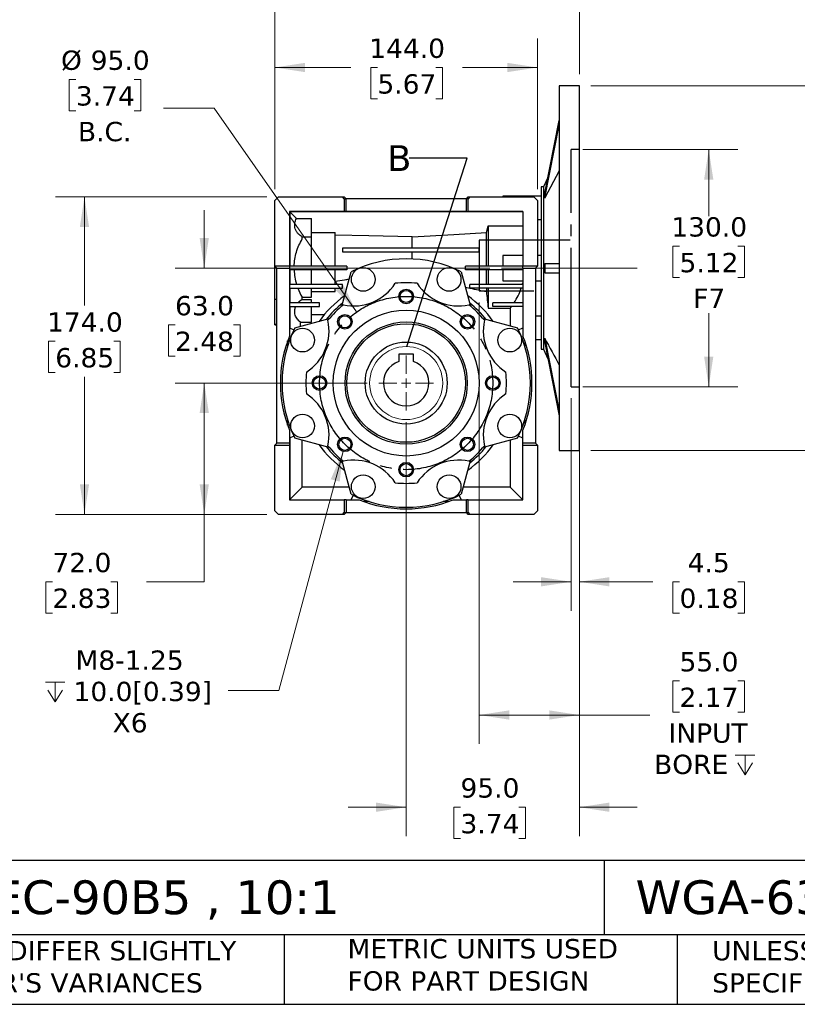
# Model space of a CAD drawing. Header units: millimetres. Extents: x 32 to 1365, y 32 to 1048.
# Tile 2 of 10: x 458 to 885, y 32 to 572. Entities that reach past the tile are written whole.
import ezdxf

# ---------------------------------------------------------------- set-up
doc = ezdxf.new("R2010")
doc.units = ezdxf.units.MM
doc.header["$LTSCALE"] = 5
for name, pattern in [('SLD-Center', [19.05, 15.24, -1.27, 1.27, -1.27]), ('SLD-Dashed', [1.905, 1.27, -0.635]), ('SLD-Solid', [0])]:
    doc.linetypes.add(name, pattern=pattern)
doc.layers.add('CENTER', color=40, linetype='SLD-Center')
doc.layers.add('HIDDEN', color=102, linetype='SLD-Dashed')
doc.layers.add('TEXT', color=140, linetype='SLD-Solid', lineweight=25)
doc.styles.add('SLDTEXTSTYLE0', font='VERDANA.TTF')
doc.styles.get("Standard").update_dxf_attribs({"font": 'VERDANA.TTF'})
doc.dimstyles.new('SLDDIMSTYLE1', dxfattribs={"dimtxt": 10.790039, "dimasz": 16.51, "dimexe": 0, "dimexo": 0.0625, "dimgap": 2.69751, "dimtad": 0, "dimtih": 1, "dimtoh": 1, "dimrnd": 1e-09, "dimzin": 4, "dimdsep": 46, "dimtxsty": 'SLDTEXTSTYLE0', "dimsah": 1, "dimcen": 0, "dimadec": 0, "dimazin": 1, "dimtfac": 1, "dimtofl": 0, "dimtmove": 0, "dimatfit": 3, "dimfxl": 0, "dimfrac": 2, "dimtolj": 1, "dimtzin": 12, "dimarcsym": 0})
doc.dimstyles.new('SLDDIMSTYLE2', dxfattribs={"dimtxt": 10.790039, "dimasz": 16.51, "dimexe": 0, "dimexo": 0.0625, "dimgap": 2.69751, "dimtad": 0, "dimtih": 1, "dimtoh": 1, "dimrnd": 1e-09, "dimzin": 4, "dimdsep": 46, "dimtxsty": 'SLDTEXTSTYLE0', "dimsah": 1, "dimcen": 0.09, "dimadec": 0, "dimazin": 1, "dimtfac": 1, "dimtofl": 0, "dimtmove": 0, "dimatfit": 3, "dimfxl": 0, "dimfrac": 2, "dimtolj": 1, "dimtzin": 12, "dimarcsym": 0})
doc.dimstyles.new('SLDDIMSTYLE3', dxfattribs={"dimtxt": 10.790039, "dimasz": 16.51, "dimexe": 0, "dimexo": 0.0625, "dimgap": 2.69751, "dimtad": 0, "dimtih": 1, "dimtoh": 1, "dimrnd": 1e-09, "dimzin": 12, "dimdsep": 46, "dimtxsty": 'SLDTEXTSTYLE0', "dimsah": 1, "dimcen": 0.09, "dimadec": 0, "dimazin": 3, "dimtfac": 1, "dimtmove": 0, "dimatfit": 0, "dimfxl": 0, "dimfrac": 2, "dimtolj": 1, "dimtzin": 12, "dimarcsym": 0})
doc.dimstyles.new('SLDDIMSTYLE4', dxfattribs={"dimtxt": 10.790039, "dimasz": 16.51, "dimexe": 0, "dimexo": 0.0625, "dimgap": 2.69751, "dimtad": 0, "dimtih": 1, "dimtoh": 1, "dimrnd": 1e-09, "dimzin": 12, "dimdsep": 46, "dimtxsty": 'SLDTEXTSTYLE0', "dimsah": 1, "dimcen": 0, "dimadec": 0, "dimazin": 3, "dimtfac": 1, "dimtofl": 0, "dimtmove": 0, "dimatfit": 3, "dimfxl": 0, "dimfrac": 2, "dimtolj": 1, "dimtzin": 12, "dimarcsym": 0})
doc.dimstyles.new('SLDDIMSTYLE5', dxfattribs={"dimtxt": 10.790039, "dimasz": 16.51, "dimexe": 0, "dimexo": 0.0625, "dimgap": 2.69751, "dimtad": 0, "dimtih": 1, "dimtoh": 1, "dimrnd": 1e-09, "dimzin": 4, "dimdsep": 46, "dimtxsty": 'SLDTEXTSTYLE0', "dimsah": 1, "dimcen": 0.09, "dimadec": 0, "dimazin": 1, "dimtfac": 1, "dimtmove": 0, "dimatfit": 0, "dimfxl": 0, "dimfrac": 2, "dimtolj": 1, "dimtzin": 12, "dimarcsym": 0})
doc.dimstyles.new('SLDDIMSTYLE6', dxfattribs={"dimtxt": 0.18, "dimasz": 16.51, "dimexe": 0, "dimexo": 0.0625, "dimgap": 0, "dimtad": 0, "dimtih": 1, "dimtoh": 1, "dimdec": 0, "dimrnd": 1e-09, "dimzin": 0, "dimdsep": 46, "dimtxsty": 'Standard', "dimblk1": 'NONE', "dimblk2": 'NONE', "dimsah": 1, "dimcen": 0.09, "dimadec": 0, "dimazin": 0, "dimtfac": 16.51, "dimtdec": 0, "dimtofl": 0, "dimtmove": 0, "dimatfit": 3, "dimldrblk": 'NONE', "dimfxl": 0, "dimfrac": 2, "dimtolj": 1, "dimtzin": 0, "dimarcsym": 0})

# ---------------------------------------------------------------- blocks, each defined once
blk = doc.blocks.new('_D')
at = {"color": 7, "linetype": 'SLD-Solid', "lineweight": 0}
for p, q in [((489.06, 538.8), (485.44, 538.8)), ((485.44, 538.8), (485.44, 521.65)), ((521.12, 538.8), (524.75, 538.8)), ((524.75, 538.8), (524.75, 521.65)), ((485.44, 521.65), (489.06, 521.65)), ((524.75, 521.65), (521.12, 521.65)), ((564.99, 523.13), (537.21, 523.13)), ((643.03, 411.31), (564.99, 523.13))]:
    blk.add_line(p, q, dxfattribs=at)
at = {"color": 7, "linetype": 'SLD-Solid', "lineweight": 18}
blk.add_solid([(643.03, 411.31), (635.66, 426.3), (631.5, 423.39)], dxfattribs=at)
at = {"color": 7, "linetype": 'SLD-Solid', "lineweight": 18, "char_height": 10.583, "attachment_point": 1, "style": 'SLDTEXTSTYLE0'}
for s, insert in [('%%c', (480.91, 554.65)), ('95.0', (497.21, 554.65)), ('3.74', (489.06, 535.09)), ('B.C.', (490.19, 515.53))]:
    blk.add_mtext(s, dxfattribs=dict(at, insert=insert))
blk = doc.blocks.new('_D_1')
at = {"color": 7, "linetype": 'SLD-Solid', "lineweight": 0}
for p, q in [((767.06, 500.36), (852.03, 500.36)), ((836.15, 500.36), (836.15, 463.93)), ((820.12, 447.41), (816.5, 447.41)), ((816.5, 447.41), (816.5, 430.26)), ((852.18, 447.41), (855.81, 447.41)), ((855.81, 447.41), (855.81, 430.26)), ((816.5, 430.26), (820.12, 430.26)), ((855.81, 430.26), (852.18, 430.26)), ((836.15, 370.36), (836.15, 410.69)), ((767.06, 370.36), (852.03, 370.36))]:
    blk.add_line(p, q, dxfattribs=at)
at = {"color": 7, "linetype": 'SLD-Solid', "lineweight": 18}
for points in [[(836.15, 500.36), (833.61, 483.85), (838.69, 483.85)], [(836.15, 370.36), (838.69, 386.87), (833.61, 386.87)]]:
    blk.add_solid(points, dxfattribs=at)
at = {"color": 7, "linetype": 'SLD-Solid', "lineweight": 18, "char_height": 10.583, "attachment_point": 1, "style": 'SLDTEXTSTYLE0'}
for s, insert in [('130.0', (815.63, 463.27)), ('5.12', (820.12, 443.7)), ('F7', (827.61, 424.14))]:
    blk.add_mtext(s, dxfattribs=dict(at, insert=insert))
blk = doc.blocks.new('_D_2')
at = {"color": 7, "linetype": 'SLD-Solid', "lineweight": 0}
for p, q in [((760.71, 364.01), (760.71, 247.51)), ((765.21, 364.01), (765.21, 247.51)), ((760.71, 263.39), (728.96, 263.39)), ((765.21, 263.39), (805.5, 263.39)), ((820.12, 263.39), (816.5, 263.39)), ((816.5, 263.39), (816.5, 246.24)), ((852.18, 263.39), (855.81, 263.39)), ((855.81, 263.39), (855.81, 246.24)), ((816.5, 246.24), (820.12, 246.24)), ((855.81, 246.24), (852.18, 246.24))]:
    blk.add_line(p, q, dxfattribs=at)
at = {"color": 7, "linetype": 'SLD-Solid', "lineweight": 18}
for points in [[(760.71, 263.39), (744.2, 265.93), (744.2, 260.85)], [(765.21, 263.39), (781.72, 260.85), (781.72, 265.93)]]:
    blk.add_solid(points, dxfattribs=at)
at = {"color": 7, "linetype": 'SLD-Solid', "lineweight": 18, "char_height": 10.583, "attachment_point": 1, "style": 'SLDTEXTSTYLE0'}
for s, insert in [('4.5', (824.61, 279.25)), ('0.18', (820.12, 259.68))]:
    blk.add_mtext(s, dxfattribs=dict(at, insert=insert))
blk = doc.blocks.new('SW_SYMBOL_HOLE_DEPTH')
at = {"color": 0, "linetype": 'SLD-Solid', "lineweight": 18}
for p, q in [((0, 4375), (4000, 4375)), ((2000, 4375), (2000, 375)), ((500, 2775), (2000, 375)), ((3500, 2775), (2000, 375))]:
    blk.add_line(p, q, dxfattribs=at)
blk = doc.blocks.new('_D_3')
at = {"color": 7, "linetype": 'SLD-Solid', "lineweight": 0}
for p, q in [((710.21, 416.51), (710.21, 174.48)), ((765.21, 329.01), (765.21, 174.48)), ((820.12, 209.02), (816.5, 209.02)), ((816.5, 209.02), (816.5, 191.87)), ((852.18, 209.02), (855.81, 209.02)), ((855.81, 209.02), (855.81, 191.87)), ((710.21, 190.36), (765.21, 190.36)), ((765.21, 190.36), (803.77, 190.36)), ((816.5, 191.87), (820.12, 191.87)), ((855.81, 191.87), (852.18, 191.87))]:
    blk.add_line(p, q, dxfattribs=at)
at = {"color": 7, "linetype": 'SLD-Solid', "lineweight": 18}
for points in [[(710.21, 190.36), (726.72, 187.82), (726.72, 192.9)], [(765.21, 190.36), (748.7, 192.9), (748.7, 187.82)]]:
    blk.add_solid(points, dxfattribs=at)
at = {"color": 7, "linetype": 'SLD-Solid', "lineweight": 18, "xscale": 0.002688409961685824, "yscale": 0.002688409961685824, "zscale": 0.002688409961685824}
blk.add_blockref('SW_SYMBOL_HOLE_DEPTH', (850.68, 156.59), dxfattribs=at)
at = {"color": 7, "linetype": 'SLD-Solid', "lineweight": 18, "char_height": 10.583, "attachment_point": 1, "style": 'SLDTEXTSTYLE0'}
for s, insert in [('55.0', (820.12, 224.88)), ('2.17', (820.12, 205.32)), ('INPUT', (814.12, 185.75)), ('BORE ', (806.19, 168.6))]:
    blk.add_mtext(s, dxfattribs=dict(at, insert=insert))
blk = doc.blocks.new('_D_4')
at = {"color": 7, "linetype": 'SLD-Solid', "lineweight": 0}
for p, q in [((598.21, 478.71), (598.21, 561.23)), ((742.21, 478.71), (742.21, 561.23)), ((598.21, 545.36), (639.82, 545.36)), ((654.44, 545.36), (650.82, 545.36)), ((650.82, 545.36), (650.82, 528.21)), ((686.5, 545.36), (690.13, 545.36)), ((690.13, 545.36), (690.13, 528.21)), ((742.21, 545.36), (701.13, 545.36)), ((650.82, 528.21), (654.44, 528.21)), ((690.13, 528.21), (686.5, 528.21))]:
    blk.add_line(p, q, dxfattribs=at)
at = {"color": 7, "linetype": 'SLD-Solid', "lineweight": 18}
for points in [[(598.21, 545.36), (614.72, 542.82), (614.72, 547.9)], [(742.21, 545.36), (725.7, 547.9), (725.7, 542.82)]]:
    blk.add_solid(points, dxfattribs=at)
at = {"color": 7, "linetype": 'SLD-Solid', "lineweight": 18, "char_height": 10.583, "attachment_point": 1, "style": 'SLDTEXTSTYLE0'}
for s, insert in [('144.0', (649.95, 561.21)), ('5.67', (654.44, 541.65))]:
    blk.add_mtext(s, dxfattribs=dict(at, insert=insert))
blk = doc.blocks.new('_D_5')
at = {"color": 7, "linetype": 'SLD-Solid', "lineweight": 0}
for p, q in [((648.82, 372.36), (543.6, 372.36)), ((559.47, 372.36), (559.47, 300.36)), ((593.86, 300.36), (543.6, 300.36)), ((559.47, 263.39), (559.47, 300.36)), ((476.21, 263.39), (472.59, 263.39)), ((472.59, 263.39), (472.59, 246.24)), ((508.27, 263.39), (511.9, 263.39)), ((511.9, 263.39), (511.9, 246.24)), ((527.72, 263.39), (559.47, 263.39)), ((472.59, 246.24), (476.21, 246.24)), ((511.9, 246.24), (508.27, 246.24))]:
    blk.add_line(p, q, dxfattribs=at)
at = {"color": 7, "linetype": 'SLD-Solid', "lineweight": 18}
for points in [[(559.47, 372.36), (556.93, 355.85), (562.01, 355.85)], [(559.47, 300.36), (562.01, 316.87), (556.93, 316.87)]]:
    blk.add_solid(points, dxfattribs=at)
at = {"color": 7, "linetype": 'SLD-Solid', "lineweight": 18, "char_height": 10.583, "attachment_point": 1, "style": 'SLDTEXTSTYLE0'}
for s, insert in [('72.0', (476.21, 279.25)), ('2.83', (476.21, 259.68))]:
    blk.add_mtext(s, dxfattribs=dict(at, insert=insert))
blk = doc.blocks.new('_D_6')
at = {"color": 7, "linetype": 'SLD-Solid', "lineweight": 0}
for p, q in [((593.86, 474.36), (477.9, 474.36)), ((493.77, 474.36), (493.77, 414.82)), ((477.74, 395.25), (474.12, 395.25)), ((474.12, 395.25), (474.12, 378.1)), ((509.8, 395.25), (513.43, 395.25)), ((513.43, 395.25), (513.43, 378.1)), ((474.12, 378.1), (477.74, 378.1)), ((513.43, 378.1), (509.8, 378.1)), ((493.77, 300.36), (493.77, 375.69)), ((593.86, 300.36), (477.9, 300.36))]:
    blk.add_line(p, q, dxfattribs=at)
at = {"color": 7, "linetype": 'SLD-Solid', "lineweight": 18}
for points in [[(493.77, 474.36), (491.23, 457.85), (496.31, 457.85)], [(493.77, 300.36), (496.31, 316.87), (491.23, 316.87)]]:
    blk.add_solid(points, dxfattribs=at)
at = {"color": 7, "linetype": 'SLD-Solid', "lineweight": 18, "char_height": 10.583, "attachment_point": 1, "style": 'SLDTEXTSTYLE0'}
for s, insert in [('174.0', (473.25, 411.11)), ('6.85', (477.74, 391.55))]:
    blk.add_mtext(s, dxfattribs=dict(at, insert=insert))
blk = doc.blocks.new('_D_7')
at = {"color": 7, "linetype": 'SLD-Solid', "lineweight": 0}
for p, q in [((635.59, 334.9), (600.44, 203.71)), ((600.44, 203.71), (572.66, 203.71))]:
    blk.add_line(p, q, dxfattribs=at)
at = {"color": 7, "linetype": 'SLD-Solid', "lineweight": 18}
blk.add_solid([(635.59, 334.9), (628.86, 319.61), (633.77, 318.3)], dxfattribs=at)
at = {"color": 7, "linetype": 'SLD-Solid', "lineweight": 18, "xscale": 0.002688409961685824, "yscale": 0.002688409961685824, "zscale": 0.002688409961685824}
blk.add_blockref('SW_SYMBOL_HOLE_DEPTH', (472.34, 196.57), dxfattribs=at)
at = {"color": 7, "linetype": 'SLD-Solid', "lineweight": 18, "char_height": 10.583, "attachment_point": 1, "style": 'SLDTEXTSTYLE0'}
for s, insert in [('M8-1.25', (488.86, 225.73)), ('10.0[0.39]', (487.78, 208.58)), ('X6', (509.21, 191.43))]:
    blk.add_mtext(s, dxfattribs=dict(at, insert=insert))
blk = doc.blocks.new('_D_8')
at = {"color": 7, "linetype": 'SLD-Solid', "lineweight": 0}
for p, q in [((598.21, 478.71), (598.21, 637.43)), ((765.21, 541.71), (765.21, 637.43)), ((598.21, 621.55), (654.79, 621.55)), ((669.42, 621.55), (665.79, 621.55)), ((665.79, 621.55), (665.79, 604.41)), ((701.48, 621.55), (705.1, 621.55)), ((705.1, 621.55), (705.1, 604.41)), ((765.21, 621.55), (716.1, 621.55)), ((665.79, 604.41), (669.42, 604.41)), ((705.1, 604.41), (701.48, 604.41))]:
    blk.add_line(p, q, dxfattribs=at)
at = {"color": 7, "linetype": 'SLD-Solid', "lineweight": 18}
for points in [[(598.21, 621.55), (614.72, 619.01), (614.72, 624.09)], [(765.21, 621.55), (748.7, 624.09), (748.7, 619.01)]]:
    blk.add_solid(points, dxfattribs=at)
at = {"color": 7, "linetype": 'SLD-Solid', "lineweight": 18, "char_height": 10.583, "attachment_point": 1, "style": 'SLDTEXTSTYLE0'}
for s, insert in [('167.0', (664.93, 637.41)), ('6.57', (669.42, 617.85))]:
    blk.add_mtext(s, dxfattribs=dict(at, insert=insert))
blk = doc.blocks.new('_D_9')
at = {"color": 7, "linetype": 'SLD-Solid', "lineweight": 0}
for p, q in [((559.47, 435.36), (559.47, 467.11)), ((716.11, 435.36), (543.6, 435.36)), ((543.44, 404.23), (539.82, 404.23)), ((539.82, 404.23), (539.82, 387.08)), ((575.51, 404.23), (579.13, 404.23)), ((579.13, 404.23), (579.13, 387.08)), ((539.82, 387.08), (543.44, 387.08)), ((579.13, 387.08), (575.51, 387.08)), ((648.82, 372.36), (543.6, 372.36)), ((559.47, 372.36), (559.47, 340.61))]:
    blk.add_line(p, q, dxfattribs=at)
at = {"color": 7, "linetype": 'SLD-Solid', "lineweight": 18}
for points in [[(559.47, 435.36), (562.01, 451.87), (556.93, 451.87)], [(559.47, 372.36), (556.93, 355.85), (562.01, 355.85)]]:
    blk.add_solid(points, dxfattribs=at)
at = {"color": 7, "linetype": 'SLD-Solid', "lineweight": 18, "char_height": 10.583, "attachment_point": 1, "style": 'SLDTEXTSTYLE0'}
for s, insert in [('63.0', (543.44, 420.09)), ('2.48', (543.44, 400.52))]:
    blk.add_mtext(s, dxfattribs=dict(at, insert=insert))
blk = doc.blocks.new('_D_10')
at = {"color": 7, "linetype": 'SLD-Solid', "lineweight": 0}
for p, q in [((771.56, 535.36), (935.18, 535.36)), ((919.31, 535.36), (919.31, 456.88)), ((903.28, 437.31), (899.65, 437.31)), ((899.65, 437.31), (899.65, 420.17)), ((935.34, 437.31), (938.96, 437.31)), ((938.96, 437.31), (938.96, 420.17)), ((899.65, 420.17), (903.28, 420.17)), ((919.31, 335.36), (919.31, 417.75)), ((938.96, 420.17), (935.34, 420.17)), ((771.56, 335.36), (935.18, 335.36))]:
    blk.add_line(p, q, dxfattribs=at)
at = {"color": 7, "linetype": 'SLD-Solid', "lineweight": 18}
for points in [[(919.31, 535.36), (916.77, 518.85), (921.85, 518.85)], [(919.31, 335.36), (921.85, 351.87), (916.77, 351.87)]]:
    blk.add_solid(points, dxfattribs=at)
at = {"color": 7, "linetype": 'SLD-Solid', "lineweight": 18, "char_height": 10.583, "attachment_point": 1, "style": 'SLDTEXTSTYLE0'}
for s, insert in [('%%c', (890.64, 453.17)), ('200.0', (906.93, 453.17)), ('7.87', (903.28, 433.61))]:
    blk.add_mtext(s, dxfattribs=dict(at, insert=insert))
blk = doc.blocks.new('_D_11')
at = {"color": 7, "linetype": 'SLD-Solid', "lineweight": 0}
for p, q in [((670.21, 350.97), (670.21, 123.94)), ((765.21, 329.01), (765.21, 123.94)), ((670.21, 139.81), (638.46, 139.81)), ((700, 139.81), (696.37, 139.81)), ((696.37, 139.81), (696.37, 122.66)), ((732.06, 139.81), (735.69, 139.81)), ((735.69, 139.81), (735.69, 122.66)), ((765.21, 139.81), (796.96, 139.81)), ((696.37, 122.66), (700, 122.66)), ((735.69, 122.66), (732.06, 122.66))]:
    blk.add_line(p, q, dxfattribs=at)
at = {"color": 7, "linetype": 'SLD-Solid', "lineweight": 18}
for points in [[(670.21, 139.81), (653.7, 142.35), (653.7, 137.27)], [(765.21, 139.81), (781.72, 137.27), (781.72, 142.35)]]:
    blk.add_solid(points, dxfattribs=at)
at = {"color": 7, "linetype": 'SLD-Solid', "lineweight": 18, "char_height": 10.583, "attachment_point": 1, "style": 'SLDTEXTSTYLE0'}
for s, insert in [('95.0', (700, 155.67)), ('3.74', (700, 136.11))]:
    blk.add_mtext(s, dxfattribs=dict(at, insert=insert))
blk = doc.blocks.new('SW_CENTERMARKSYMBOL_0')
at = {"color": 0, "linetype": 'SLD-Solid', "lineweight": 18}
for p, q in [((0, 5.08), (0, 15.04)), ((-5.08, 0), (-15.04, 0)), ((0, 0), (-2.54, 0)), ((0, 0), (0, 2.54)), ((0, 0), (0, -2.54)), ((0, 0), (2.54, 0)), ((5.08, 0), (15.04, 0)), ((0, -5.08), (0, -15.04))]:
    blk.add_line(p, q, dxfattribs=at)
blk = doc.blocks.new('_None')

msp = doc.modelspace()

# ---------------------------------------------------------------- linework, layer by layer
for p, q in [((765.214, 535.356), (754.214, 535.356)), ((754.214, 535.356), (754.214, 435.356)), ((765.214, 435.356), (765.214, 535.356)), ((746.265, 476.384), (754.214, 516.251)), ((746.265, 473.884), (754.214, 513.751)), ((754.214, 488.622), (746.265, 473.884)), ((747.993, 485.052), (745.564, 479.856)), ((745.564, 479.856), (744.214, 479.856)), ((744.214, 479.856), (744.214, 435.356)), ((745.564, 479.856), (745.564, 390.856)), ((746.214, 476.384), (746.214, 473.884)), ((746.214, 476.384), (746.265, 476.384)), ((746.265, 476.384), (746.265, 473.884)), ((598.214, 472.356), (600.214, 474.356)), ((598.214, 436.356), (598.214, 472.356)), ((600.214, 474.356), (635.214, 474.356)), ((636.214, 473.356), (635.214, 474.356)), ((635.214, 474.356), (636.214, 474.356)), ((636.214, 474.356), (637.214, 473.356)), ((636.214, 473.356), (636.214, 466.356)), ((636.214, 473.356), (637.214, 473.356)), ((637.214, 466.356), (637.214, 473.356)), ((703.214, 473.356), (637.214, 473.356)), ((703.214, 473.356), (704.214, 474.356)), ((703.214, 466.356), (703.214, 473.356)), ((704.214, 473.356), (703.214, 473.356)), ((705.214, 474.356), (704.214, 473.356)), ((704.214, 474.356), (705.214, 474.356)), ((704.214, 466.356), (704.214, 473.356)), ((705.214, 474.356), (740.214, 474.356)), ((744.214, 474.832), (723.214, 474.832)), ((723.214, 474.832), (723.214, 474.356)), ((740.214, 474.356), (742.214, 472.356)), ((742.214, 472.356), (742.214, 436.356)), ((746.214, 473.884), (746.214, 473.789)), ((746.265, 473.884), (746.214, 473.884)), ((636.214, 466.356), (606.214, 466.356)), ((606.214, 466.356), (606.214, 436.356)), ((734.214, 466.155), (606.464, 466.155)), ((606.464, 466.155), (606.464, 436.356)), ((606.464, 466.155), (610.037, 462.584)), ((637.214, 466.356), (636.214, 466.356)), ((703.214, 466.356), (637.214, 466.356)), ((703.214, 466.356), (704.214, 466.356)), ((734.214, 466.356), (704.214, 466.356)), ((734.214, 466.356), (734.214, 436.356)), ((610.037, 462.584), (618.214, 462.584)), ((618.214, 452.4), (618.214, 462.584)), ((744.214, 461.75), (742.214, 461.75)), ((618.214, 454.93), (631.214, 454.93)), ((631.214, 436.356), (631.214, 454.93)), ((714.254, 436.356), (714.254, 454.93)), ((715.214, 458.47), (715.214, 436.356)), ((715.214, 458.47), (734.214, 458.47)), ((613.214, 451.359), (613.214, 452.656)), ((618.214, 452.4), (613.214, 452.4)), ((618.214, 436.356), (618.214, 452.4)), ((673.464, 446.356), (673.464, 452.45)), ((635.214, 446.356), (635.214, 444.356)), ((710.214, 446.356), (635.214, 446.356)), ((635.214, 444.356), (710.214, 444.356)), ((673.464, 440.378), (673.464, 444.356)), ((710.214, 444.356), (710.214, 446.356)), ((734.214, 442.356), (723.214, 442.356)), ((723.214, 442.356), (723.214, 436.356)), ((744.214, 442.356), (742.214, 442.356)), ((746.214, 437.856), (746.265, 437.856)), ((746.214, 437.856), (746.214, 432.856)), ((746.265, 437.856), (746.265, 432.856)), ((746.265, 437.856), (754.214, 437.856)), ((606.214, 436.356), (598.214, 436.356)), ((599.214, 435.356), (598.214, 436.356)), ((598.214, 418.311), (598.214, 436.356)), ((599.214, 435.356), (606.214, 435.356)), ((599.214, 339.356), (599.214, 435.356)), ((606.214, 436.356), (606.214, 435.356)), ((637.714, 436.356), (606.214, 436.356)), ((606.214, 435.356), (606.214, 398.143)), ((637.714, 434.356), (606.214, 434.356)), ((606.464, 434.356), (606.464, 426.356)), ((618.214, 426.356), (618.214, 434.356)), ((631.214, 426.356), (631.214, 434.356)), ((634.918, 414.536), (639.964, 433.368)), ((637.714, 436.356), (637.714, 434.356)), ((700.464, 433.368), (705.51, 414.536)), ((734.214, 436.356), (702.714, 436.356)), ((702.714, 434.356), (702.714, 436.356)), ((734.214, 434.356), (702.714, 434.356)), ((714.254, 426.356), (714.254, 434.356)), ((715.214, 434.356), (715.214, 426.356)), ((723.214, 434.356), (723.214, 428.356)), ((742.214, 436.356), (734.214, 436.356)), ((734.214, 435.356), (734.214, 436.356)), ((734.214, 435.356), (741.214, 435.356)), ((734.214, 435.356), (734.214, 398.143)), ((742.214, 436.356), (741.214, 435.356)), ((741.214, 435.356), (741.214, 339.356)), ((744.214, 435.356), (744.214, 390.856)), ((746.214, 432.856), (746.265, 432.856)), ((746.265, 432.856), (754.214, 432.856)), ((754.214, 435.356), (754.214, 335.356)), ((765.214, 335.356), (765.214, 435.356)), ((723.214, 428.356), (734.214, 428.356)), ((741.214, 428.356), (744.214, 428.356)), ((635.214, 426.356), (606.214, 426.356)), ((606.214, 424.356), (635.214, 424.356)), ((606.464, 424.356), (606.464, 416.356)), ((618.214, 419.353), (618.214, 424.356)), ((618.214, 422.497), (631.214, 422.497)), ((631.214, 422.497), (631.214, 424.356)), ((635.214, 424.356), (635.214, 426.356)), ((702.709, 424.989), (705.214, 424.393)), ((734.214, 426.356), (705.214, 426.356)), ((705.214, 424.356), (705.214, 426.356)), ((734.214, 424.356), (705.214, 424.356)), ((714.254, 424.356), (714.254, 422.497)), ((715.214, 424.356), (715.214, 413.325)), ((598.214, 418.311), (599.214, 418.311)), ((598.214, 404.668), (598.214, 418.311)), ((622.714, 416.356), (606.214, 416.356)), ((613.214, 418.056), (613.214, 419.353)), ((613.214, 419.353), (618.214, 419.353)), ((618.214, 418.056), (613.214, 418.056)), ((618.214, 416.356), (618.214, 418.056)), ((622.714, 414.356), (622.714, 416.356)), ((734.214, 416.356), (717.714, 416.356)), ((717.714, 414.356), (717.714, 416.356)), ((606.214, 414.356), (622.714, 414.356)), ((606.464, 414.356), (606.464, 402.488)), ((618.214, 405.797), (618.214, 414.356)), ((715.214, 413.325), (727.198, 413.325)), ((734.214, 414.356), (717.714, 414.356)), ((727.198, 413.325), (727.198, 403.685)), ((609.201, 402.606), (628.033, 407.652)), ((612.264, 403.426), (612.264, 405.797)), ((612.264, 405.797), (618.214, 405.797)), ((618.214, 409.891), (625.343, 409.891)), ((712.394, 407.652), (731.227, 402.606)), ((741.214, 409.122), (744.214, 409.122)), ((598.214, 404.668), (599.214, 404.668)), ((598.214, 404.356), (598.214, 404.668)), ((598.214, 404.356), (599.214, 404.356)), ((606.214, 402.606), (608.645, 401.457)), ((731.783, 401.457), (734.214, 402.606)), ((605.214, 392.669), (605.214, 395.507)), ((735.214, 395.507), (735.214, 392.669)), ((741.214, 396.313), (744.214, 396.313)), ((746.214, 396.923), (746.214, 396.827)), ((746.214, 396.827), (746.214, 394.327)), ((746.214, 396.827), (746.265, 396.827)), ((746.265, 394.327), (746.214, 394.327)), ((746.265, 396.827), (754.214, 356.961)), ((746.265, 396.827), (746.265, 394.327)), ((746.265, 394.327), (754.214, 354.461)), ((744.214, 390.856), (745.564, 390.856)), ((745.564, 390.856), (747.993, 385.66)), ((666.214, 388.156), (666.214, 384.198)), ((674.214, 388.156), (666.214, 388.156)), ((674.214, 384.198), (674.214, 388.156)), ((605.214, 349.204), (605.214, 352.043)), ((735.214, 352.043), (735.214, 349.204)), ((606.214, 346.568), (606.214, 339.356)), ((734.214, 339.356), (734.214, 346.568)), ((608.645, 343.255), (606.214, 342.106)), ((606.464, 342.224), (606.464, 308.556)), ((628.033, 337.06), (609.201, 342.106)), ((613.214, 315.306), (613.214, 341.031)), ((731.227, 342.106), (712.394, 337.06)), ((727.198, 341.026), (727.198, 315.306)), ((734.214, 342.106), (731.783, 343.255)), ((599.214, 339.356), (598.214, 338.356)), ((598.214, 338.356), (606.214, 338.356)), ((598.214, 302.356), (598.214, 338.356)), ((606.214, 339.356), (599.214, 339.356)), ((606.214, 339.356), (606.214, 338.356)), ((606.214, 338.356), (606.214, 308.356)), ((741.214, 339.356), (734.214, 339.356)), ((734.214, 338.356), (734.214, 339.356)), ((734.214, 308.356), (734.214, 338.356)), ((734.214, 338.356), (742.214, 338.356)), ((741.214, 339.356), (742.214, 338.356)), ((742.214, 338.356), (742.214, 302.356)), ((754.214, 335.356), (765.214, 335.356)), ((639.964, 311.343), (634.918, 330.175)), ((705.51, 330.175), (700.464, 311.343)), ((606.464, 308.556), (613.214, 315.306)), ((638.902, 315.306), (613.214, 315.306)), ((727.198, 315.306), (701.526, 315.306)), ((727.198, 315.306), (734.148, 308.356)), ((606.464, 308.556), (606.214, 308.556)), ((606.214, 308.356), (636.214, 308.356)), ((636.214, 308.356), (636.214, 301.356)), ((637.214, 308.356), (636.214, 308.356)), ((637.214, 308.356), (637.214, 301.356)), ((637.214, 308.356), (644.426, 308.356)), ((639.964, 308.356), (641.113, 310.787)), ((696.001, 308.356), (703.214, 308.356)), ((699.315, 310.787), (700.464, 308.356)), ((703.214, 301.356), (703.214, 308.356)), ((704.214, 308.356), (703.214, 308.356)), ((704.214, 301.356), (704.214, 308.356)), ((704.214, 308.356), (734.214, 308.356)), ((600.214, 300.356), (598.214, 302.356)), ((649.901, 307.356), (647.062, 307.356)), ((693.366, 307.356), (690.527, 307.356)), ((742.214, 302.356), (740.214, 300.356)), ((635.214, 300.356), (600.214, 300.356)), ((635.214, 300.356), (636.214, 301.356)), ((636.214, 300.356), (635.214, 300.356)), ((636.214, 301.356), (637.214, 301.356)), ((637.214, 301.356), (636.214, 300.356)), ((637.214, 301.356), (703.214, 301.356)), ((703.214, 301.356), (704.214, 301.356)), ((704.214, 300.356), (703.214, 301.356)), ((704.214, 301.356), (705.214, 300.356)), ((705.214, 300.356), (704.214, 300.356)), ((740.214, 300.356), (705.214, 300.356))]:
    msp.add_line(p, q)
at = {"color": 7, "linetype": 'SLD-Center', "lineweight": 18}
msp.add_line((722.464, 435.356), (796.964, 435.356), dxfattribs=at)
at = {"flags": 128}
for points in [[(746.265, 473.884), (746.236, 473.831), (746.214, 473.789)], [(673.464, 452.45), (649.804, 453.046), (631.214, 453.513)], [(673.464, 452.45), (696.306, 453.839), (714.254, 454.93)], [(714.254, 454.93), (714.791, 456.912), (715.214, 458.47)], [(746.214, 396.923), (746.243, 396.869), (746.265, 396.827)]]:
    msp.add_lwpolyline(points, dxfattribs=at)
for centre, radius in [((646.679, 429.174), 6.5), ((693.749, 429.174), 6.5), ((670.214, 419.856), 4), ((670.214, 419.856), 3.323), ((670.214, 372.356), 40), ((636.626, 405.943), 4), ((636.626, 405.943), 3.324), ((670.214, 372.356), 33.5), ((703.801, 405.943), 4), ((703.801, 405.943), 3.324), ((613.395, 395.891), 6.5), ((670.214, 372.356), 32.5), ((727.032, 395.891), 6.5), ((670.214, 372.356), 22.5), ((622.714, 372.356), 4), ((622.714, 372.356), 3.324), ((717.714, 372.356), 4), ((717.714, 372.356), 3.324), ((613.395, 348.821), 6.5), ((727.032, 348.821), 6.5), ((636.626, 338.768), 4), ((636.626, 338.768), 3.324), ((703.801, 338.768), 4), ((703.801, 338.768), 3.324), ((670.214, 324.856), 4), ((670.214, 324.856), 3.324), ((646.679, 315.537), 6.5), ((693.749, 315.537), 6.5)]:
    msp.add_circle(centre, radius)
at = {"color": 7, "linetype": 'SLD-Solid', "lineweight": 18}
msp.add_circle((670.214, 372.356), 20.025, dxfattribs=at)
for centre, radius, start, end in [((670.214, 372.356), 68.1, 63.62785, 116.37215), ((641.513, 441.647), 27, 257.78302, 327.21698), ((670.214, 372.356), 55, 83.73538, 96.26462), ((698.915, 441.647), 27, 212.78302, 282.21698), ((670.214, 372.356), 58.5, 125.30096, 144.69904), ((670.214, 372.356), 56, 128.49057, 141.50943), ((670.214, 372.356), 58.5, 35.30096, 54.69904), ((670.214, 372.356), 56, 38.49057, 51.50943), ((670.214, 372.356), 55, 128.73538, 141.26462), ((670.214, 372.356), 55, 38.73538, 51.26462), ((600.923, 401.057), 27, 302.78302, 12.21698), ((739.505, 401.057), 27, 167.78302, 237.21698), ((670.214, 372.356), 68.1, 153.62785, 206.37215), ((670.214, 372.356), 68.1, 333.62785, 26.37215), ((670.214, 372.356), 69, 158.05396, 201.94604), ((670.214, 372.356), 69, 338.05396, 21.94604), ((670.214, 372.356), 12.5, 108.66292, 71.33708), ((670.214, 372.356), 55, 173.73538, 186.26462), ((670.214, 372.356), 55, 353.73538, 6.26462), ((600.923, 343.654), 27, 347.78302, 57.21698), ((739.505, 343.654), 27, 122.78302, 192.21698), ((670.214, 372.356), 58.5, 215.30096, 234.69904), ((670.214, 372.356), 56, 218.49057, 231.50943), ((670.214, 372.356), 55, 218.73538, 231.26462), ((670.214, 372.356), 58.5, 305.30096, 324.69904), ((670.214, 372.356), 55, 308.73538, 321.26462), ((670.214, 372.356), 56, 308.49057, 321.50943), ((641.513, 303.065), 27, 32.78302, 102.21698), ((698.915, 303.065), 27, 77.78302, 147.21698), ((670.214, 372.356), 55, 263.73538, 276.26462), ((670.214, 372.356), 68.1, 243.62785, 296.37215), ((670.214, 372.356), 69, 248.05396, 291.94604)]:
    msp.add_arc(centre, radius, start, end)
for points, knots in [([(613.214, 452.656), (612.817, 452.833), (612.421, 453.055), (611.656, 453.596), (611.287, 453.914), (610.611, 454.641), (610.304, 455.049), (609.782, 455.936), (609.568, 456.414), (609.25, 457.406), (609.147, 457.92), (609.058, 458.946), (609.07, 459.456), (609.199, 460.441), (609.314, 460.914), (609.623, 461.798), (609.817, 462.209), (610.037, 462.584)], [0, 0, 0, 0, 0.125, 0.125, 0.25, 0.25, 0.375, 0.375, 0.5, 0.5, 0.625, 0.625, 0.75, 0.75, 0.875, 0.875, 1, 1, 1, 1]), ([(608.78, 436.356), (608.822, 437.659), (608.947, 438.97), (609.366, 441.576), (609.659, 442.871), (610.41, 445.412), (610.868, 446.659), (611.933, 449.074), (612.541, 450.242), (613.214, 451.359)], [0, 0, 0, 0, 0.25, 0.25, 0.5, 0.5, 0.75, 0.75, 1, 1, 1, 1]), ([(608.78, 434.356), (608.824, 433.005), (608.956, 431.651), (609.398, 428.973), (609.707, 427.649), (610.099, 426.356)], [0, 0, 0, 0, 0.5, 0.5, 1, 1, 1, 1]), ([(631.214, 428.19), (632.964, 428.432), (635.523, 428.786), (638.074, 429.195), (638.88, 429.324)], [0, 0, 0, 0, 0.6838765, 1, 1, 1, 1]), ([(729.445, 416.356), (730.262, 417.594), (731.002, 418.89), (732.309, 421.568), (732.875, 422.95), (733.348, 424.356)], [0, 0, 0, 0, 0.5, 0.5, 1, 1, 1, 1]), ([(613.214, 418.056), (612.774, 417.859), (612.351, 417.614), (611.563, 417.041), (611.2, 416.713), (610.878, 416.356)], [0, 0, 0, 0, 0.5, 0.5, 1, 1, 1, 1]), ([(612.264, 405.797), (611.638, 406.203), (611.04, 406.738), (610.289, 407.708), (610.063, 408.058), (609.676, 408.801), (609.514, 409.193), (609.264, 410), (609.176, 410.414), (609.076, 411.246), (609.064, 411.663), (609.135, 412.887), (609.326, 413.666), (609.612, 414.356)], [0, 0, 0, 0, 0.25, 0.25, 0.375, 0.375, 0.5, 0.5, 0.625, 0.625, 0.75, 0.75, 1, 1, 1, 1])]:
    msp.add_open_spline(points, degree=3, knots=knots)
for points in [[(733.954, 426.356), (734.046, 426.696), (734.132, 427.038), (734.214, 427.38)], [(610.781, 424.356), (611.439, 422.622), (612.257, 420.941), (613.214, 419.353)], [(705.379, 424.356), (708.329, 423.695), (711.288, 423.081), (714.254, 422.497)], [(714.254, 422.497), (714.51, 419.433), (714.84, 416.377), (715.214, 413.325)], [(727.198, 413.325), (727.48, 413.665), (727.755, 414.009), (728.021, 414.356)], [(746.265, 396.827), (748.914, 391.914), (751.564, 387.002), (754.214, 382.089)]]:
    msp.add_open_spline(points, degree=3)
at = {"layer": 'CENTER', "linetype": 'SLD-Center'}
msp.add_circle((670.214, 372.356), 47.5, dxfattribs=at)
at = {"layer": 'HIDDEN', "linetype": 'SLD-Center'}
for p, q in [((765.214, 500.356), (760.714, 500.356)), ((760.714, 370.356), (760.714, 500.356)), ((710.214, 450.656), (710.214, 422.856)), ((760.214, 450.656), (710.214, 450.656)), ((710.214, 422.856), (740.214, 422.856)), ((760.714, 370.356), (765.214, 370.356))]:
    msp.add_line(p, q, dxfattribs=at)
at = {"layer": 'TEXT'}
for p, q in [((1365.25, 110.631), (31.75, 110.631)), ((778.794, 110.631), (778.794, 69.85)), ((1365.25, 69.85), (31.75, 69.85)), ((603.232, 69.85), (603.232, 31.75)), ((818.901, 69.85), (818.901, 31.75)), ((31.75, 31.75), (1365.25, 31.75))]:
    msp.add_line(p, q, dxfattribs=at)

# ---------------------------------------------------------------- block references
at = {"color": 7, "linetype": 'Continuous', "lineweight": 0}
msp.add_blockref('SW_CENTERMARKSYMBOL_0', (670.214, 372.356), dxfattribs=at)

# ---------------------------------------------------------------- texts
at = {"color": 7, "linetype": 'SLD-Solid', "lineweight": 18, "insert": (659.788, 502.748), "char_height": 14.111, "attachment_point": 1, "style": 'SLDTEXTSTYLE0'}
msp.add_mtext('B', dxfattribs=at)
at = {"layer": 'TEXT', "attachment_point": 1, "style": 'SLDTEXTSTYLE0'}
for s, insert, char_height in [('IRONHORSE WORM GEARBOX: IEC-90B5 , 10:1', (39.829, 99.703), 18.52083), ('WGA-63M-010-90B5', (796.039, 99.703), 18.52083), ("PART DIMENSIONS MAY DIFFER SLIGHTLY ^JDUE TO MANUFACTURER'S VARIANCES", (275.596, 66.452), 10.58333), ('METRIC UNITS USED ^JFOR PART DESIGN', (638.022, 67.527), 10.58333), ('UNLESS OTHERWISE ^JSPECIFIED UNITS ARE:', (838.04, 66.455), 10.58333)]:
    msp.add_mtext(s, dxfattribs=dict(at, insert=insert, char_height=char_height))

# ---------------------------------------------------------------- dimensions: what is measured, and where the dimension line sits
at = {"color": 7, "linetype": 'SLD-Solid', "lineweight": 18}
for base, p1, p2, dimstyle, picture, middle in [((598.214, 621.554), (765.214, 535.356), (598.214, 472.356), 'SLDDIMSTYLE2', '_D_8', (685.448, 621.554)), ((742.214, 545.356), (598.214, 472.356), (742.214, 472.356), 'SLDDIMSTYLE2', '_D_4', (670.472, 545.356)), ((765.214, 263.39), (760.714, 370.356), (765.214, 370.356), 'SLDDIMSTYLE3', '_D_2', (836.151, 263.39)), ((670.214, 139.813), (765.214, 335.356), (670.214, 357.316), 'SLDDIMSTYLE5', '_D_11', (716.03, 139.813))]:
    dim = msp.add_linear_dim(base=base, p1=p1, p2=p2, dimstyle=dimstyle, dxfattribs=at)
    dim.commit()
    dim.dimension.update_dxf_attribs({"geometry": picture, "text_midpoint": middle, "dimtype": 160})
dim = msp.add_diameter_dim_2p(p1=(697.399, 333.404), p2=(643.029, 411.307), text='<>\\PB.C.', dimstyle='SLDDIMSTYLE1', dxfattribs=at)
dim.commit()
dim.dimension.update_dxf_attribs({"geometry": '_D', "text_midpoint": (505.092, 528.704), "dimtype": 163})
for base, p1, p2, text, picture, middle in [((919.307, 335.356), (765.214, 535.356), (765.214, 335.356), '%%c<>', '_D_10', (919.307, 437.315)), ((836.151, 500.356), (760.714, 370.356), (760.714, 500.356), '<>\\PF7', '_D_1', (836.151, 437.315))]:
    dim = msp.add_linear_dim(base=base, p1=p1, p2=p2, angle=90, text=text, dimstyle='SLDDIMSTYLE2', dxfattribs=at)
    dim.commit()
    dim.dimension.update_dxf_attribs({"geometry": picture, "text_midpoint": middle, "dimtype": 160})
for base, p1, p2, dimstyle, picture, middle in [((493.77, 300.356), (600.214, 474.356), (600.214, 300.356), 'SLDDIMSTYLE2', '_D_6', (493.77, 395.253)), ((559.475, 372.356), (722.464, 435.356), (655.174, 372.356), 'SLDDIMSTYLE5', '_D_9', (559.475, 404.228)), ((559.475, 300.356), (655.174, 372.356), (600.214, 300.356), 'SLDDIMSTYLE2', '_D_5', (559.475, 263.39))]:
    dim = msp.add_linear_dim(base=base, p1=p1, p2=p2, angle=90, dimstyle=dimstyle, dxfattribs=at)
    dim.commit()
    dim.dimension.update_dxf_attribs({"geometry": picture, "text_midpoint": middle, "dimtype": 160})
dim = msp.add_linear_dim(base=(765.214, 190.356), p1=(710.214, 422.856), p2=(765.214, 335.356), text='<>\\PINPUT\\PBORE {\\fGDT;x}', dimstyle='SLDDIMSTYLE2', dxfattribs=at)
dim.commit()
dim.dimension.update_dxf_attribs({"geometry": '_D_3', "text_midpoint": (836.151, 190.356), "dimtype": 160})
dim = msp.add_diameter_dim_2p(p1=(637.662, 342.632), p2=(635.591, 334.904), text='M8-1.25\\P{\\fGDT;x}10.0[0.39]\\PX6', dimstyle='SLDDIMSTYLE4', override={"dimpost": '<>'}, dxfattribs=at)
dim.commit()
dim.dimension.update_dxf_attribs({"geometry": '_D_7', "text_midpoint": (518.531, 203.715), "dimtype": 163})

# ---------------------------------------------------------------- leaders
at = {"color": 7, "linetype": 'SLD-Solid', "lineweight": 18, "has_arrowhead": 0}
msp.add_leader([(670.494, 392.379), (703.687, 495.698), (671.937, 495.698)], dimstyle='SLDDIMSTYLE6', dxfattribs=at)

doc.saveas('drawing.dxf')
